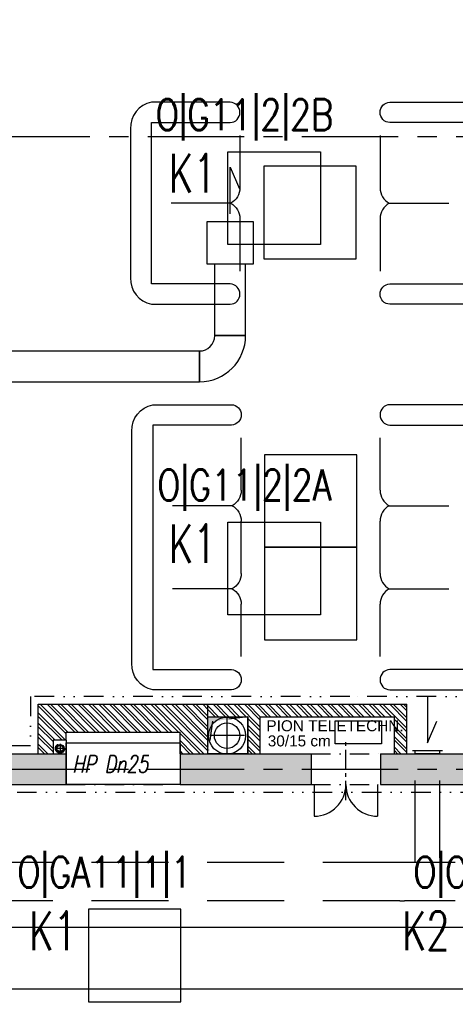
# Model space of a CAD drawing. Extents: x 41755 to 123924, y -112333 to 86187.
# Tile 247 of 256: x 104826 to 105108, y -6073 to -5435. Entities that reach past the tile are written whole.
import ezdxf
from ezdxf.enums import TextEntityAlignment as Align

# ---------------------------------------------------------------- set-up
doc = ezdxf.new("R2010")
doc.units = 0
doc.header["$LTSCALE"] = 50
for name, pattern in [('CENTER', [2, 1.25, -0.25, 0.25, -0.25]), ('DASHDOT', [1, 0.5, -0.25, 0, -0.25]), ('DASHED', [0.75, 0.5, -0.25]), ('DASHED2', [0.375, 0.25, -0.125]), ('DIVIDE', [31.75, 12.7, -6.35, 0, -6.35, 0, -6.35])]:
    doc.linetypes.add(name, pattern=pattern)
doc.layers.get('0').update_dxf_attribs({"color": 101, "linetype": 'CONTINUOUS'})
for name, color, linetype in [('Drz---drzwi', 5, 'CONTINUOUS'), ('E-90', 6, 'CONTINUOUS'), ('E35', 6, 'CONTINUOUS'), ('ins-kan-deszcz', 132, 'CONTINUOUS'), ('Ins-ppoz', 240, 'CONTINUOUS'), ('Ins-tele-opis', 216, 'CONTINUOUS'), ('Ins-went', 141, 'CONTINUOUS'), ('Os-osie', 14, 'CENTER'), ('Os-osie glowne', 1, 'CENTER'), ('Sc-beton', 7, 'CONTINUOUS'), ('Sc-beton-hatch', 86, 'CONTINUOUS'), ('Sc-cegla pustak', 42, 'CONTINUOUS'), ('Sc-cegla pustak-hatch', 8, 'CONTINUOUS'), ('Sc-gk', 120, 'CONTINUOUS'), ('Sc-nadproza kon', 5, 'DASHED2'), ('Sc-silikat', 61, 'CONTINUOUS'), ('Suf-widok', 8, 'CONTINUOUS'), ('W-otwor-strop', 1, 'CONTINUOUS'), ('Wyp-meble', 155, 'CONTINUOUS')]:
    doc.layers.add(name, color=color, linetype=linetype)
doc.styles.add('IT12', font='ITALICT.SHX', dxfattribs={"width": 0.8, "height": 0.12})
doc.styles.add('ROMANS', font='romans', dxfattribs={"width": 0.85})
doc.styles.add('TYTUL2', font='ARIAL.TTF')
pattern_1 = [(135, (48983.41854682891, 565.4779691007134), (-3.367596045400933, -3.367596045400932), []), (135, (48983.41854682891, 567.7230341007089), (-3.367596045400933, -3.367596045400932), [])]

# ---------------------------------------------------------------- blocks, each defined once
blk = doc.blocks.new('_dkjhsjhkfgh')
at = {"layer": 'Ins-went', "ltscale": 2}
for p, q in [((5181.486014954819, 4795.92959858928), (5161.486014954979, 4795.929598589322)), ((5161.486014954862, 4795.929598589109), (5181.486014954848, 4795.929598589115)), ((4891.486014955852, 4785.929598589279), (5151.486014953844, 4785.929598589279)), ((5151.486014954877, 4765.929598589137), (5151.486014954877, 4785.929598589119)), ((5151.486014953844, 4785.929598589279), (5151.486014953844, 4765.929598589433)), ((4891.486014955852, 4765.929598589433), (5151.486014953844, 4765.929598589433)), ((4726.486014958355, 4412.629598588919), (5645.286014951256, 4412.629598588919)), ((4726.486014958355, 4372.629598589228), (5645.286014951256, 4372.629598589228))]:
    blk.add_line(p, q, dxfattribs=at)
blk.add_lwpolyline([(5171.486014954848, 4874.783517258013), (5171.486014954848, 4905.021452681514), (5177.508457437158, 4891.007799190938)], dxfattribs=at)
blk.add_lwpolyline([(5156.636014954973, 4869.783517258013), (5186.336014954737, 4869.783517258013), (5186.336014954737, 4842.083517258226), (5156.636014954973, 4842.083517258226)], close=True, dxfattribs=at)
for radius in [9.999999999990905, 29.99999999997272]:
    blk.add_arc((5151.486014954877, 4795.929598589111), radius, 270, 0, dxfattribs=at)
for points in [[(5161.486014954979, 4795.929598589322), (5161.48601495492, 4842.083517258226)], [(5181.486014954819, 4795.929598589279), (5181.48601495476, 4842.083517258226)]]:
    blk.add_spline(points, degree=3, dxfattribs=at)
blk = doc.blocks.new('kanapa 3os')
at = {"layer": 'Wyp-meble'}
for p, q in [((-107.7447348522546, 0), (-141.6643681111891, 0)), ((-53.87236742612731, 0), (-87.7920006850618, 0)), ((0, 0), (-33.91963325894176, 0))]:
    blk.add_line(p, q, dxfattribs=at)
blk.add_lwpolyline([(-163.2133166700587, 6.380566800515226, 0.9695019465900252), (-150.0445155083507, 6.380566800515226), (-150.0445155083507, 57.42509738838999), (8.380147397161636, 57.42509738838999), (8.380147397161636, 6.380566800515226, 0.9695019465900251), (21.5489485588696, 6.380566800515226), (21.5489485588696, 57.42509738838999, 0.371033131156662), (4.389599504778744, 70.98380327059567), (-146.0539676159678, 70.98380327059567, 0.371033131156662), (-163.2133166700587, 57.42509738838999)], format="xyb", close=True, dxfattribs=at)
for points in [[(-97.76836776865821, 5.981780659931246), (-97.76836776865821, 44.66396378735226)], [(-43.8960003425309, 5.981780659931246), (-43.8960003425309, 44.66396378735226)]]:
    blk.add_lwpolyline(points, dxfattribs=at)
for centre, start, end in [((-107.8037079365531, 11.40849874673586), 270.2961720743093, 331.5972172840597), ((-87.73302760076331, 11.40849874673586), 208.4027827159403, 269.7038279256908), ((-53.9313405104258, 11.40849874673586), 270.2961720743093, 331.5972172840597), ((-33.86066017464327, 11.40849874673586), 208.4027827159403, 269.7038279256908)]:
    blk.add_arc(centre, 11.40865116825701, start, end, dxfattribs=at)
blk = doc.blocks.new('kanapa 2os')
at = {"layer": 'Wyp-meble'}
for p, q in [((0, 87.7920006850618), (0, 53.87236742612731)), ((0, 33.91963325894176), (0, 0))]:
    blk.add_line(p, q, dxfattribs=at)
blk.add_lwpolyline([(6.380566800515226, -21.5489485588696, -0.9695019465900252), (6.380566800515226, -8.380147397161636), (57.42509738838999, -8.380147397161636), (57.42509738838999, 96.1721480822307), (6.380566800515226, 96.1721480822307, -0.9695019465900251), (6.380566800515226, 109.3409492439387), (57.42509738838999, 109.3409492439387, -0.3710331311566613), (70.98380327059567, 92.18160018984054), (70.98380327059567, -4.389599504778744, -0.371033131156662), (57.42509738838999, -21.5489485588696)], format="xyb", close=True, dxfattribs=at)
blk.add_lwpolyline([(5.981780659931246, 43.8960003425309), (44.66396378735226, 43.8960003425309)], dxfattribs=at)
for centre, start, end in [((11.40849874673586, 53.9313405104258), 180.2961720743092, 241.5972172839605), ((11.40849874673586, 33.86066017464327), 118.4027827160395, 179.7038279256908)]:
    blk.add_arc(centre, 11.40865116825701, start, end, dxfattribs=at)
blk = doc.blocks.new('A$C5DF87A14')
at = {"layer": 'Wyp-meble'}
for points in [[(5203.238785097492, 4855.635324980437), (5263.238785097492, 4855.635324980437), (5263.238785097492, 4915.635324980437), (5203.238785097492, 4915.635324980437)], [(5203.652372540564, 4668.75819163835), (5263.652372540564, 4668.75819163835), (5263.652372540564, 4728.75819163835), (5203.652372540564, 4728.75819163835)], [(5203.652372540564, 4608.75819163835), (5263.652372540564, 4608.75819163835), (5263.652372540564, 4668.75819163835), (5203.652372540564, 4668.75819163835)]]:
    blk.add_lwpolyline(points, close=True, dxfattribs=at)
at = {"layer": 'Wyp-meble', "xscale": -1}
blk.add_blockref('kanapa 2os', (5187.825197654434, 4847.761332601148), dxfattribs=at)
at = {"layer": 'Wyp-meble'}
blk.add_blockref('kanapa 2os', (5278.65237254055, 4847.761332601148), dxfattribs=at)
at = {"layer": 'Wyp-meble', "xscale": -1, "rotation": 90}
blk.add_blockref('kanapa 3os', (5188.652372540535, 4597.92600758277), dxfattribs=at)
at = {"layer": 'Wyp-meble', "rotation": 270}
blk.add_blockref('kanapa 3os', (5278.652372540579, 4597.926007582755), dxfattribs=at)

msp = doc.modelspace()

# ---------------------------------------------------------------- hatches: boundary and pattern name
at = {"layer": 'Sc-beton-hatch'}
h = msp.add_hatch(dxfattribs=at)
h.set_pattern_fill('ANSI33', color=256, angle=-1.272221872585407e-14, style=0)
h.set_pattern_definition([(44.99999999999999, (48983.41854682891, 565.4779691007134), (-4.490128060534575, 4.490128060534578), []), (44.99999999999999, (48987.90867682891, 565.4779691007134), (-4.490128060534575, 4.490128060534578), [3.175, -1.5875])])
h.paths.add_polyline_path([(110735.9660018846, -5930.641380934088), (110735.9660018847, -5910.641380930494), (110669.9659959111, -5910.641363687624), (110669.9659959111, -5930.641380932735)])
h.paths.add_polyline_path([(110595.966002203, -5930.641380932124), (110595.966002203, -5910.641380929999), (110380.966002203, -5910.641380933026), (110380.966002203, -5930.641380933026)])
h.paths.add_polyline_path([(110480.9660022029, -5420.641380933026), (110480.9660022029, -5400.641380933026), (110420.9660022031, -5400.641380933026), (110420.9660022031, -5420.641380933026), (110440.966002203, -5420.641380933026)])
h.paths.add_polyline_path([(110038.9660022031, -5420.64138093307), (110038.9660022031, -5400.641380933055), (109530.966002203, -5400.641380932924), (109530.966002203, -5420.641380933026), (109570.966002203, -5420.641380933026), (109570.966002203, -5910.641380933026), (109369.4660027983, -5910.641380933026), (109369.4660027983, -5930.641380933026), (110280.966002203, -5930.641380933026), (110280.966002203, -5910.641380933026), (109590.966002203, -5910.641380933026), (109590.966002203, -5420.641380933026)])
h.paths.add_polyline_path([(109170.9660022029, -6150.641380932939), (109170.9660022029, -6170.641380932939), (110210.9660027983, -6170.641380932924), (110210.9660027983, -6150.641380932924)])
h.paths.add_polyline_path([(108990.966002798, -5910.641380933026), (108990.966002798, -5850.641380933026), (108970.966002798, -5850.641380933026), (108970.966002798, -5910.641380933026), (108670.9660027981, -5910.641380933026), (108670.9660027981, -5930.641380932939), (109239.4660027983, -5930.641380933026), (109239.4660027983, -5910.641380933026)])
h.paths.add_polyline_path([(108990.966002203, -5655.641380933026), (108970.9660027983, -5655.641380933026), (108970.9660027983, -5675.641380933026), (108990.966002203, -5675.641380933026)])
h.paths.add_polyline_path([(108950.9660027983, -5400.641380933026), (108950.9660027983, -5420.641380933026), (108970.966002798, -5420.641380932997), (108970.966002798, -5480.641380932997), (108990.966002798, -5480.641380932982), (108990.966002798, -5420.641380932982), (109010.9660027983, -5420.641380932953), (109010.9660027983, -5400.641380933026)])
h.paths.add_polyline_path([(108342.9660027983, -5400.641380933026), (108342.9660027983, -5973.641380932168), (108362.9660027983, -5973.641380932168), (108362.9660027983, -5930.641380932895), (108540.9660027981, -5930.641380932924), (108540.9660027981, -5910.641380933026), (108362.9660027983, -5910.641380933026), (108362.9660027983, -5420.641380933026), (108640.9660022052, -5420.641380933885), (108640.9660022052, -5400.641380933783)])
h.paths.add_polyline_path([(107982.9660027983, -5400.641380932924), (107982.9660027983, -5420.641380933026), (108320.9660027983, -5420.641380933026), (108320.9660027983, -5910.641380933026), (108298.966002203, -5910.641380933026), (108298.966002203, -5930.641380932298), (108320.9660027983, -5930.641380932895), (108320.9660027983, -5973.641380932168), (108340.9660027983, -5973.641380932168), (108340.9660027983, -5400.641380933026)])
h.paths.add_polyline_path([(108362.9660027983, -6150.641380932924), (108362.9660027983, -6108.641380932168), (108342.9660027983, -6108.641380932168), (108342.9660027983, -6170.641380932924), (108740.9660022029, -6170.641380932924), (108740.9660022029, -6150.641380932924)])
h.paths.add_polyline_path([(108340.9660027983, -6170.641380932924), (108340.9660027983, -6108.641380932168), (108320.9660027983, -6108.641380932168), (108320.9660027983, -6150.641380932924), (107700.9660027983, -6150.641380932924), (107700.9660027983, -6170.641380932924)])
h.paths.add_polyline_path([(107995.966002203, -5910.64138093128), (107995.966002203, -5930.641380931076), (108238.966002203, -5930.641380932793), (108238.966002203, -5910.641380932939)], flags=17)
h.paths.add_polyline_path([(107799.9659959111, -5910.641380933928), (107799.9659959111, -5930.641380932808), (107865.966002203, -5930.641380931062), (107865.966002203, -5910.641380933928)])
h.paths.add_polyline_path([(107725.966002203, -5930.641380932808), (107725.966002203, -5910.641380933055), (107550.966002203, -5910.641380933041), (107550.9660022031, -5930.641380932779)])
h.paths.add_polyline_path([(107430.9660022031, -5930.641380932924), (107430.966002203, -5910.641380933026), (107308.9660028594, -5910.641380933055), (107308.9660028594, -5930.641380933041)])
h.paths.add_polyline_path([(106300.9660021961, -6150.641380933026), (106300.9660021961, -6170.641380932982), (107340.9660027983, -6170.641380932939), (107340.9660027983, -6150.641380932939)])
h.paths.add_polyline_path([(107188.9660028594, -5930.641380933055), (107188.9660028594, -5910.641380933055), (107140.9660035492, -5910.641380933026), (107140.9660035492, -5930.641380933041)])
h.paths.add_polyline_path([(107040.9660035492, -5930.641380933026), (107040.9660035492, -5910.641380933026), (106830.9660027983, -5910.641380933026), (106830.9660027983, -5930.641380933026)], flags=16)
h.paths.add_polyline_path([(107168.9660035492, -5420.641380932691), (107168.9660035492, -5400.64138093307), (106660.9660027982, -5400.641380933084), (106660.9660027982, -5420.641380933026), (106700.9660027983, -5420.641380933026), (106700.9660027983, -5910.641380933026), (106618.9660027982, -5910.641380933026), (106618.9660027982, -5930.641380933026), (106730.9660027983, -5930.641380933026), (106730.9660027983, -5910.641380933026), (106720.9660027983, -5910.641380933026), (106720.9660027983, -5420.641380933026)])
h.paths.add_polyline_path([(106518.9660027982, -5930.641380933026), (106518.9660027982, -5910.641380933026), (106291.9660027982, -5910.641380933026), (106291.9660027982, -5930.641380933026)])
h.paths.add_polyline_path([(106120.9660027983, -5910.641380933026), (106120.9660027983, -5420.641380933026), (106140.966002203, -5420.641380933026), (106140.966002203, -5400.641380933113), (106080.9660027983, -5400.641380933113), (106080.9660027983, -5420.641380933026), (106100.9660027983, -5420.641380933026), (106100.9660027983, -5910.641380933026), (105979.9660027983, -5910.641380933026), (105979.9660027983, -5930.641380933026), (106191.9660027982, -5930.641380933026), (106191.9660027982, -5910.641380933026)])
h.paths.add_polyline_path([(105659.9660025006, -5910.641380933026), (105659.9660025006, -5930.641380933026), (105879.9660027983, -5930.641380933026), (105879.9660027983, -5910.641380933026)])
h.paths.add_polyline_path([(105492.966002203, -6150.641380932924), (105492.966002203, -6108.641380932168), (105472.966002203, -6108.641380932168), (105472.966002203, -6170.641380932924), (105870.966002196, -6170.641380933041), (105870.966002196, -6150.641380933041)])
h.paths.add_polyline_path([(105559.9660025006, -5930.641380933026), (105559.9660025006, -5910.641380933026), (105492.966002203, -5910.641380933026), (105492.966002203, -5420.641380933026), (105770.9660022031, -5420.641380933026), (105770.9660022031, -5400.641380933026), (105472.966002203, -5400.641380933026), (105472.966002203, -5973.641380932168), (105492.966002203, -5973.641380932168), (105492.966002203, -5930.641380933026)])
h.paths.add_polyline_path([(105450.966002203, -5910.641380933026), (105428.966002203, -5910.641380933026), (105428.966002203, -5930.641380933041), (105450.966002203, -5930.641380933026), (105450.966002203, -5973.641380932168), (105470.966002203, -5973.641380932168), (105470.966002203, -5400.641380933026), (105112.966002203, -5400.641380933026), (105112.966002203, -5420.641380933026), (105450.966002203, -5420.641380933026)])
h.paths.add_polyline_path([(105470.966002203, -6170.641380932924), (105470.966002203, -6108.641380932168), (105450.966002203, -6108.641380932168), (105450.966002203, -6150.641380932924), (104830.9660027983, -6150.641380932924), (104830.9660027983, -6170.641380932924)])
h.paths.add_polyline_path([(105260.966002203, -5910.641380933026), (105260.966002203, -5930.641380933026), (105368.966002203, -5930.641380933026), (105368.966002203, -5910.641380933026)], flags=16)
h.paths.add_polyline_path([(105160.966002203, -5930.641380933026), (105160.966002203, -5910.641380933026), (105059.9659959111, -5910.64138093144), (105059.9659959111, -5930.641380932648)])
h.paths.add_polyline_path([(105014.9659959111, -5930.641380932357), (105014.9659959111, -5910.641380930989), (104929.9659959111, -5910.641380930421), (104929.9659959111, -5930.641380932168)])
h.paths.add_polyline_path([(104855.966002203, -5930.641380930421), (104855.966002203, -5910.641380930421), (104715.9660027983, -5910.641380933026), (104715.9660027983, -5930.641380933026)])
h.paths.add_polyline_path([(104740.966002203, -5420.641380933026), (104740.966002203, -5400.641380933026), (104680.966002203, -5400.641380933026), (104680.966002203, -5420.641380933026)])
h.paths.add_polyline_path([(103790.966002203, -5400.641380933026), (103790.966002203, -5420.64138093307), (103830.966002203, -5420.641380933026), (103830.966002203, -5910.641380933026), (103540.9660027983, -5910.641380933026), (103540.9660027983, -5930.641380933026), (104585.9660027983, -5930.641380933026), (104585.9660027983, -5910.641380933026), (103850.966002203, -5910.641380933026), (103850.966002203, -5420.641380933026), (104298.966002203, -5420.641380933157), (104298.966002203, -5400.64138093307)])
h.paths.add_polyline_path([(104470.9660027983, -6170.641380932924), (104470.9660027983, -6150.641380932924), (103430.966002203, -6150.641380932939), (103430.966002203, -6170.641380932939)])
h.paths.add_polyline_path([(103440.9660027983, -5930.641380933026), (103440.9660027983, -5910.641380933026), (103250.9660027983, -5910.641380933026), (103250.9660027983, -5420.641380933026), (103270.9660027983, -5420.641380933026), (103270.9660027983, -5400.641380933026), (103210.9660027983, -5400.641380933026), (103210.9660027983, -5420.641380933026), (103230.9660027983, -5420.641380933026), (103230.9660027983, -5910.641380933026), (103077.9660026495, -5910.641380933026), (103077.9660026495, -5930.641380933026)])
h.paths.add_polyline_path([(103000.966002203, -6170.641380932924), (103000.966002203, -6150.641380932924), (102422.966002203, -6150.641380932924), (102422.966002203, -6108.641380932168), (102402.966002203, -6108.641380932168), (102402.966002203, -6170.641380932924)])
h.paths.add_polyline_path([(102977.9660026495, -5930.641380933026), (102977.9660026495, -5910.641380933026), (102653.9660023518, -5910.641380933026), (102653.9660023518, -5930.641380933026)])
h.paths.add_polyline_path([(102553.9660023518, -5930.641380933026), (102553.9660023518, -5910.641380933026), (102422.9660027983, -5910.641380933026), (102422.9660027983, -5520.641380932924), (102452.966002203, -5520.641380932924), (102452.966002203, -5500.641380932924), (102422.9660027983, -5500.641380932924), (102422.9660027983, -5400.641380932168), (102402.9660027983, -5400.641380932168), (102402.9660027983, -5973.641380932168), (102422.9660027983, -5973.641380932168), (102422.9660027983, -5930.641380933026)])
h.paths.add_polyline_path([(102582.9660027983, -5500.641380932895), (102552.966002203, -5500.64138093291), (102552.966002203, -5520.64138093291), (102602.9660027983, -5520.641380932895), (102602.9660027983, -5420.641380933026), (102642.966002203, -5420.641380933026), (102642.966002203, -5400.641380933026), (102582.9660027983, -5400.641380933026)])
at = {"layer": 'Sc-cegla pustak-hatch'}
h = msp.add_hatch(dxfattribs=at)
h.set_pattern_fill('ANSI32', color=256, scale=0.5, angle=89.99999999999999, style=0)
h.set_pattern_definition(pattern_1)
h.paths.add_polyline_path([(111108.966002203, -5701.641380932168), (111190.9660027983, -5701.641380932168), (111190.9660027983, -5683.641380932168), (111090.966002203, -5683.641380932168), (111090.966002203, -5910.64138093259), (111108.966002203, -5910.64138093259)])
h.paths.add_polyline_path([(110577.966002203, -5878.641380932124), (110577.966002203, -5910.641380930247), (110587.5915514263, -5910.641380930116), (110587.5915514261, -5901.869926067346), (110595.966002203, -5901.869926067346), (110595.966002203, -5896.641380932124), (110669.9659959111, -5896.641363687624), (110669.9659959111, -5910.641363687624), (110687.9659959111, -5910.641368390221), (110687.9659959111, -5878.641380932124)])
h.paths.add_polyline_path([(110460.966002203, -5870.641380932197), (110442.966002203, -5870.641380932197), (110442.966002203, -5910.641380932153), (110460.966002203, -5910.641380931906)])
h.paths.add_polyline_path([(110460.966002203, -5420.641380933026), (110442.966002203, -5420.641380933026), (110442.966002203, -5770.641380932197), (110460.966002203, -5770.641380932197)])
h.paths.add_polyline_path([(108220.966002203, -5683.641380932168), (108220.966002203, -5910.641380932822), (108238.966002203, -5910.641380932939), (108238.966002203, -5701.641380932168), (108320.9660027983, -5701.641380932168), (108320.9660027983, -5683.641380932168)])
h.paths.add_polyline_path([(107707.966002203, -5878.641380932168), (107707.966002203, -5910.641380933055), (107717.8721538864, -5910.641380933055), (107717.8721538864, -5903.691398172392), (107725.966002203, -5903.691398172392), (107725.966002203, -5896.641380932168), (107799.9659959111, -5896.641380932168), (107799.9659959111, -5910.641380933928), (107817.9659959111, -5910.641380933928), (107817.9659959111, -5878.641380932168)])
h.paths.add_polyline_path([(107588.966002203, -5655.641380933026), (107570.966002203, -5655.641380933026), (107570.966002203, -5910.641380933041), (107588.966002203, -5910.641380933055)])
h.paths.add_polyline_path([(107588.966002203, -5420.641380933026), (107570.966002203, -5420.641380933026), (107570.966002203, -5480.641380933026), (107588.966002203, -5480.641380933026)])
h.paths.add_polyline_path([(107168.9660035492, -5420.641380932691), (107150.9660035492, -5420.641380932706), (107150.9660035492, -5910.641380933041), (107168.9660035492, -5910.641380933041)])
h.paths.add_polyline_path([(106440.9660027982, -5910.641380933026), (106458.9660027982, -5910.641380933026), (106458.9660027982, -5418.641380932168), (106530.9660027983, -5418.641380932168), (106530.9660027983, -5400.641380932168), (106400.9660027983, -5400.641380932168), (106400.9660027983, -5418.641380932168), (106440.9660027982, -5418.641380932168)])
h.paths.add_polyline_path([(105744.9660027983, -5420.641380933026), (105726.9660027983, -5420.641380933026), (105726.9660027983, -5910.641380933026), (105744.9660027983, -5910.641380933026)])
h.paths.add_polyline_path([(105350.966002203, -5683.641380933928), (105350.966002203, -5910.641380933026), (105368.966002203, -5910.641380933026), (105368.966002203, -5701.641380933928), (105450.966002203, -5701.641380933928), (105450.966002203, -5683.641380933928)])
h.paths.add_polyline_path([(105150.966002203, -5420.641380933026), (105132.966002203, -5420.641380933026), (105132.966002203, -5910.64138093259), (105150.966002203, -5910.641380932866)])
h.paths.add_polyline_path([(104837.966002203, -5878.641380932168), (104837.9660022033, -5910.641380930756), (104847.5915514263, -5910.641380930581), (104847.5915514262, -5901.869926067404), (104855.9660022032, -5901.869926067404), (104855.9660022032, -5896.641380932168), (104929.9659959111, -5896.641380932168), (104929.9659959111, -5910.641380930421), (104947.9659959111, -5910.641380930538), (104947.9659959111, -5878.641380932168)])
h.paths.add_polyline_path([(102824.9660025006, -5418.641380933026), (102926.9660027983, -5418.641380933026), (102926.9660027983, -5400.641380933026), (102784.966002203, -5400.641380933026), (102784.966002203, -5418.641380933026), (102806.9660025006, -5418.641380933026), (102806.9660025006, -5910.641380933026), (102824.9660025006, -5910.641380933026)])
h = msp.add_hatch(dxfattribs=at)
h.set_pattern_fill('ANSI32', color=256, scale=0.5, angle=89.99999999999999, style=0)
h.set_pattern_definition(pattern_1)
h.paths.add_polyline_path([(104947.9659959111, -5878.641380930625), (104947.9659959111, -5886.641380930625), (104973.966002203, -5886.641380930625), (104973.966002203, -5910.641380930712), (104981.966002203, -5910.641380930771), (104981.966002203, -5886.641380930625), (105068.966002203, -5886.641380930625), (105068.966002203, -5910.641380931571), (105076.966002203, -5910.641380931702), (105076.966002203, -5878.641380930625)])
at = {"layer": 'W-otwor-strop'}
msp.add_hatch(color=256, dxfattribs=at).paths.add_polyline_path([(104973.966002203, -5886.641380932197), (104950.9659959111, -5889.641380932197), (104947.9659959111, -5910.641380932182), (104947.9659959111, -5886.641380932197)])

# ---------------------------------------------------------------- linework, layer by layer
at = {"layer": 'Drz---drzwi'}
for points in [[(105016.9659959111, -5930.641380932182), (105016.9659959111, -5951.141380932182)], [(105057.9659959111, -5930.641380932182), (105057.9659959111, -5951.141380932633)]]:
    msp.add_lwpolyline(points, dxfattribs=at)
for centre, start, end in [((105016.9659959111, -5930.641380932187), 270.0000000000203, 359.9999999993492), ((105057.9659959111, -5930.641380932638), 179.9999999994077, 270.0000000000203)]:
    msp.add_arc(centre, 20.5, start, end, dxfattribs=at)
at = {"layer": 'E35', "linetype": 'Continuous', "ltscale": 0.3}
for points in [[(105020.9660022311, -5580.641380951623), (104960.966002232, -5580.641380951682), (104960.9660022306, -5520.641380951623), (105020.9660022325, -5520.641380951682)], [(105020.9660022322, -5820.641380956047), (104960.9660022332, -5820.641380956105), (104960.9660022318, -5760.641380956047), (105020.9660022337, -5760.641380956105)], [(104870.4718001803, -6071.439376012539), (104930.4718001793, -6071.439376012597), (104930.4718001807, -6011.439376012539), (104870.4718001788, -6011.439376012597)]]:
    msp.add_lwpolyline(points, close=True, dxfattribs=at)
at = {"layer": 'ins-kan-deszcz', "linetype": 'Continuous', "ltscale": 0.3}
for p, q in [((104960.4081191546, -5910.159868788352), (104960.4081243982, -5887.659868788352)), ((104960.4081191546, -5910.159868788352), (104960.4081243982, -5887.659868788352)), ((104971.6581217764, -5898.909871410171), (104949.1581217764, -5898.909866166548))]:
    msp.add_line(p, q, dxfattribs=at)
for centre, radius in [((104960.4081217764, -5898.909868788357), 11.99999999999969), ((104960.4081217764, -5898.909868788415), 8.249999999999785)]:
    msp.add_circle(centre, radius, dxfattribs=at)
at = {"layer": 'Ins-ppoz'}
for p, q in [((104855.0969967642, -5907.244149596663), (104849.0969967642, -5907.244149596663)), ((104852.0969967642, -5904.244149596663), (104852.0969967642, -5910.244149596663))]:
    msp.add_line(p, q, dxfattribs=at)
msp.add_lwpolyline([(104855.966002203, -5930.641380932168), (104855.966002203, -5903.641363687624), (104929.9659959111, -5903.641363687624), (104929.9659959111, -5930.641380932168)], close=True, dxfattribs=at)
for centre, radius in [((104852.0969967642, -5907.221460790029), 2.550088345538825), ((104852.0969967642, -5907.244149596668), 2)]:
    msp.add_circle(centre, radius, dxfattribs=at)
at = {"layer": 'Ins-tele-opis'}
msp.add_lwpolyline([(105060.4853456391, -5889.321478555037), (105060.4853456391, -5904.321478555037), (105030.4853456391, -5904.321478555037), (105030.4853456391, -5889.321478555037)], close=True, dxfattribs=at)
at = {"layer": 'Ins-went', "linetype": 'DASHED', "ltscale": 2}
for p, q in [((105080.7044614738, -5908.646454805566), (105100.2044614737, -5908.646454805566)), ((105082.4544614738, -5910.646454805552), (105082.4544614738, -5908.646454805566)), ((105098.4544614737, -5910.646454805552), (105082.4544614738, -5910.646454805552)), ((105082.4544614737, -5910.646454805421), (105098.4544614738, -5910.646454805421)), ((105082.4544614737, -5978.046454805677), (105082.4544614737, -5910.646454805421)), ((105098.4544614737, -5910.646454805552), (105098.4544614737, -5908.646454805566)), ((105098.4544614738, -5978.046454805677), (105098.4544614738, -5910.646454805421)), ((105072.4660021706, -5981.046454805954), (104575.5660021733, -5981.046454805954)), ((105108.4660021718, -5981.046454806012), (105072.466002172, -5981.046454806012)), ((105082.466002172, -5981.046454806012), (105082.466002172, -5978.046454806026)), ((105098.4660021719, -5978.046454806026), (105098.4660021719, -5981.046454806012)), ((105072.4660021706, -6006.046454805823), (104575.5660021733, -6006.046454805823)), ((105072.466002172, -6006.046454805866), (105075.466002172, -6006.046454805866)), ((105105.4660021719, -6006.046454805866), (105075.466002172, -6006.046454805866)), ((105108.4660021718, -6006.046454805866), (105105.4660021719, -6006.046454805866))]:
    msp.add_line(p, q, dxfattribs=at)
msp.add_lwpolyline([(105090.4544614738, -5873.408519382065), (105090.4544614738, -5903.646454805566), (105096.4769039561, -5889.632801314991)], dxfattribs=at)
at = {"layer": 'Os-osie', "ltscale": 0.2}
msp.add_lwpolyline([(105037.465995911, -5940.641380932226), (105037.465995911, -5900.641380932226)], dxfattribs=at)
at = {"layer": 'Os-osie glowne'}
for points in [[(99508.96600221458, -5510.641380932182), (111775.9660027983, -5510.641380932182)], [(99508.96600221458, -5920.641380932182), (111775.9660027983, -5920.641380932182)]]:
    msp.add_lwpolyline(points, dxfattribs=at)
at = {"layer": 'Sc-beton'}
for points in [[(104715.9660027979, -5910.641380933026), (104855.9660022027, -5910.641380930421)], [(104855.966002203, -5910.641380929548), (104855.966002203, -5930.641380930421)], [(104929.9659959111, -5910.641380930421), (105014.9659959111, -5910.641380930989)], [(104929.9659959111, -5910.641380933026), (104929.9659959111, -5930.641380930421)], [(105014.9659959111, -5910.641380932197), (105014.9659959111, -5930.641380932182)], [(105059.9659959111, -5910.64138093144), (105160.966002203, -5910.641380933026)], [(105059.9659959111, -5910.641380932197), (105059.9659959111, -5930.641380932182)], [(104715.9660027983, -5930.641380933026), (104855.966002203, -5930.641380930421)], [(104929.9659959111, -5930.641380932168), (105014.9659959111, -5930.641380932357)], [(105059.9659959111, -5930.641380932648), (105160.966002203, -5930.641380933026)]]:
    msp.add_lwpolyline(points, dxfattribs=at)
at = {"layer": 'Sc-cegla pustak'}
for p, q in [((104855.966002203, -5901.869926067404), (104847.5915514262, -5901.869926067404)), ((104847.5915514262, -5901.869926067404), (104847.5915514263, -5910.641380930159))]:
    msp.add_line(p, q, dxfattribs=at)
for points in [[(104837.966002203, -5878.641380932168), (104947.9659959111, -5878.641380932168)], [(104837.9660022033, -5910.641380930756), (104837.966002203, -5878.641380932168)], [(104947.9659959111, -5910.641380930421), (104947.9659959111, -5878.641380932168)], [(104855.9660022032, -5896.641380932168), (104929.9659959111, -5896.641380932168)], [(104855.9660022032, -5901.869926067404), (104855.9660022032, -5896.641380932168)], [(104929.9659959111, -5910.641380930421), (104929.9659959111, -5896.641380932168)]]:
    msp.add_lwpolyline(points, dxfattribs=at)
at = {"layer": 'Sc-gk'}
msp.add_lwpolyline([(104855.9660022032, -5901.869926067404), (104855.9660022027, -5910.641380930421)], dxfattribs=at)
at = {"layer": 'Sc-nadproza kon', "linetype": 'DASHDOT', "ltscale": 0.5}
for points in [[(105014.9659959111, -5910.641380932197), (105059.9659959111, -5910.641380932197)], [(104855.966002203, -5930.641380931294), (104929.9659959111, -5930.641380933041)], [(104929.9659959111, -5930.641380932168), (104855.966002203, -5930.641380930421)], [(105014.9659959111, -5930.641380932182), (105059.9659959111, -5930.641380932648)]]:
    msp.add_lwpolyline(points, dxfattribs=at)
at = {"layer": 'Sc-silikat'}
for points in [[(104947.9659959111, -5878.641380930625), (105076.966002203, -5878.641380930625)], [(105076.966002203, -5910.641380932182), (105076.966002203, -5878.641380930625)], [(104947.9659959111, -5886.641380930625), (104973.966002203, -5886.641380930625)], [(104973.966002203, -5910.641380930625), (104973.966002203, -5886.641380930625)], [(104981.966002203, -5910.641380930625), (104981.966002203, -5886.641380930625)], [(104981.966002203, -5886.641380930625), (105068.966002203, -5886.641380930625)], [(105068.966002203, -5910.641380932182), (105068.966002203, -5886.641380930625)]]:
    msp.add_lwpolyline(points, dxfattribs=at)
at = {"layer": 'Suf-widok', "linetype": 'DIVIDE', "ltscale": 0.02}
for points in [[(105127.966002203, -5873.641380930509), (105039.966002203, -5873.641380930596), (105039.966002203, -5873.641380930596), (104832.966002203, -5873.641380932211), (104832.9660022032, -5905.641380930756), (103855.966002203, -5905.641380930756), (103855.966002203, -5448.641380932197), (103878.966002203, -5448.641380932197), (103878.966002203, -5425.641380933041), (105127.966002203, -5425.641380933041)], [(102427.9660027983, -5935.641380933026), (105445.966002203, -5935.641380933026), (105445.966002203, -6145.641380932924), (102427.9660027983, -6145.641380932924)]]:
    msp.add_lwpolyline(points, close=True, dxfattribs=at)
at = {"layer": 'W-otwor-strop', "linetype": 'DASHDOT', "ltscale": 0.5}
msp.add_lwpolyline([(104973.966002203, -5886.641380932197), (104950.9659959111, -5889.641380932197), (104947.9659959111, -5910.641380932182), (104947.9659959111, -5886.641380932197)], close=True, dxfattribs=at)
at = {"layer": 'W-otwor-strop'}
msp.add_lwpolyline([(104947.9659959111, -5886.641380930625), (104973.966002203, -5886.641380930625), (104973.966002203, -5910.641380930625), (104947.9659959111, -5910.641380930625)], close=True, dxfattribs=at)
at = {"layer": 'W-otwor-strop', "linetype": 'DASHDOT', "ltscale": 0.5}
msp.add_circle((104852.0969967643, -5907.221460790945), 3, dxfattribs=at)

# ---------------------------------------------------------------- block references
for name, p in [('A$C5DF87A14', (99780.96600221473, -10445.64138093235)), ('_dkjhsjhkfgh', (99790.96600221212, -10435.64138093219))]:
    msp.add_blockref(name, p)

# ---------------------------------------------------------------- texts
at = {"layer": 'E-90', "style": 'ROMANS', "width": 0.8}
for s, rotation, p in [('O|G11|2|2B', 3.178709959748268e-09, (104971.695320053, -5498.000960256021)), ('O|G11|2|2A', 3.178709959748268e-09, (104971.6953200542, -5738.000960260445)), ('O|GA11|1|1', 3.178709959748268e-09, (104880.9301668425, -5988.798955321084)), ('O|CB2|L9|1', 3.387163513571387e-09, (105137.7769785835, -5988.798955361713))]:
    msp.add_text(s, height=20, rotation=rotation, dxfattribs=at).set_placement(p, align=Align.MIDDLE)
at = {"layer": 'E35', "style": 'ROMANS', "width": 0.7}
for p in [(104938.0407592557, -5534.528385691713), (104938.0407592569, -5774.528385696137), (104847.5465572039, -6025.326380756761)]:
    msp.add_text('K1', height=25, rotation=359.9999999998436, dxfattribs=at).set_placement(p, align=Align.MIDDLE)
msp.add_text('K2', height=25, dxfattribs=at).set_placement((105089.2971370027, -6025.326380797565), align=Align.MIDDLE)
at = {"layer": 'Ins-ppoz', "style": 'IT12', "width": 0.75}
msp.add_text(' HP Dn25', height=11, dxfattribs=at).set_placement((104854.4845589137, -5922.801834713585, -29.50000000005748))
at = {"layer": 'Ins-tele-opis', "style": 'TYTUL2'}
for s, p in [('PION TELETECHN.', (105030.4384407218, -5892.530802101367)), ('30/15 cm', (105007.2662408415, -5902.202862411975))]:
    msp.add_text(s, height=7.119612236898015, dxfattribs=at).set_placement(p, align=Align.MIDDLE)

doc.saveas('drawing.dxf')
